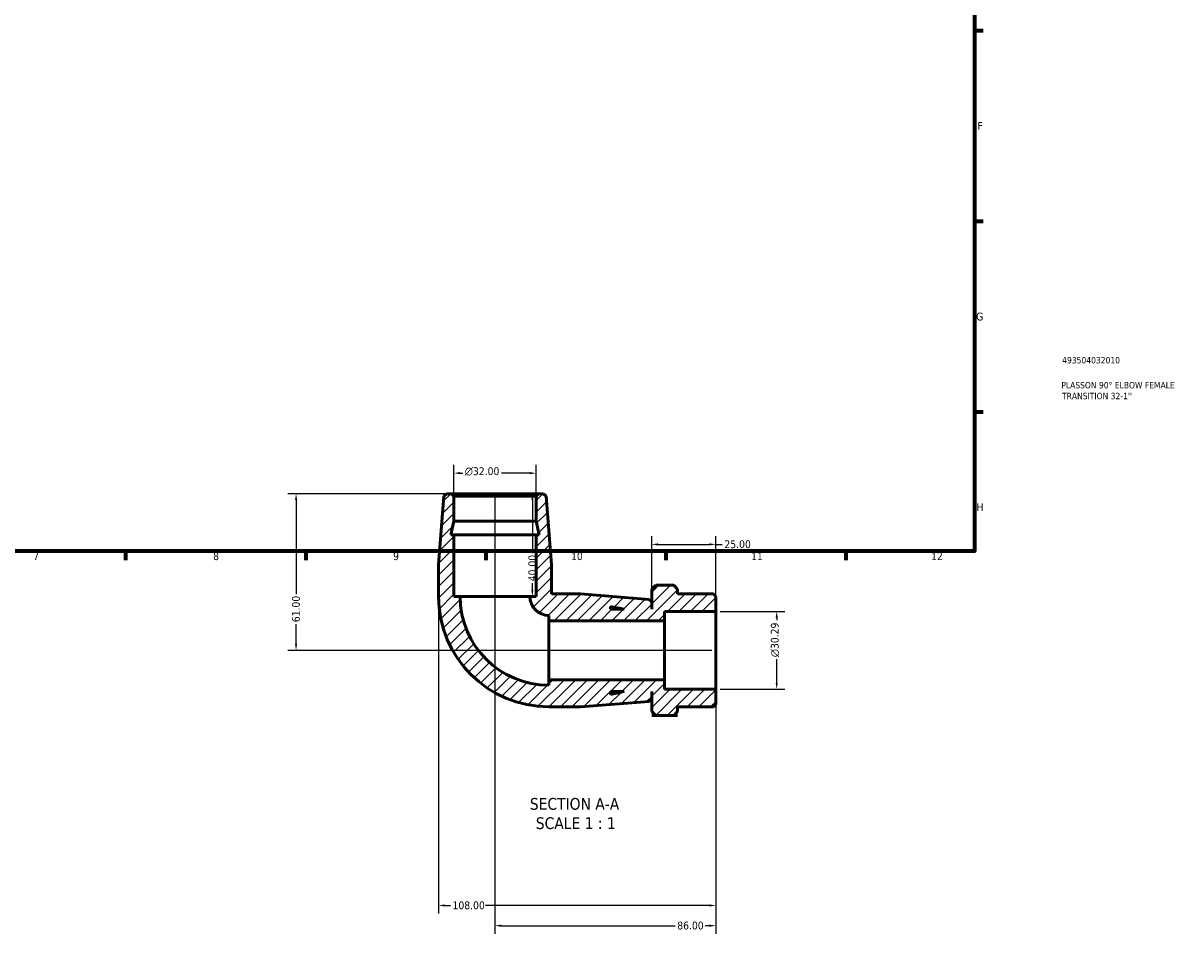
# Model space of a CAD drawing. Header units: millimetres. Extents: x 0 to 901, y -129 to 601.
# Tile 3 of 4: x 451 to 901, y -129 to 226. Entities that reach past the tile are written whole.
import ezdxf

# ---------------------------------------------------------------- set-up
doc = ezdxf.new("R2010")
doc.units = ezdxf.units.MM
for name, color, linetype, lineweight in [('Border (ANSI)', 7, 'Continuous', 70), ('Dimension (ANSI)', 7, 'Continuous', 25), ('Hatch (ANSI)', 7, 'Continuous', 18), ('Symbol (ANSI)', 7, 'Continuous', 25), ('Title (ISO)', 7, 'Continuous', 50), ('Visible (ANSI)', 7, 'Continuous', 50)]:
    doc.layers.add(name, color=color, linetype=linetype, lineweight=lineweight)
doc.styles.add('Label Text (ANSI)', font='tahoma.ttf')
doc.styles.add('Note Text (ANSI)', font='tahoma.ttf')
doc.styles.add('Note Text (ISO)', font='tahoma.ttf')
doc.dimstyles.new('Default - mm (ANSI)', dxfattribs={"dimtxt": 3.048, "dimasz": 2.5, "dimexe": 3.175, "dimexo": 1.6002, "dimgap": 0.8, "dimtad": 0, "dimtoh": 1, "dimrnd": 1e-08, "dimzin": 4, "dimdsep": 46, "dimtxsty": 'Note Text (ANSI)', "dimcen": 0.09, "dimdle": 10, "dimclrd": 256, "dimclre": 256, "dimclrt": 230, "dimadec": 1, "dimazin": 1, "dimtfac": 1, "dimtofl": 0, "dimtmove": 0, "dimatfit": 3, "dimfxl": 1, "dimtolj": 1, "dimtzin": 4, "dimlwd": -1, "dimlwe": -1, "dimarcsym": 0})

# ---------------------------------------------------------------- blocks, each defined once
blk = doc.blocks.new('Borders Default Border')
at = {"layer": 'Border (ANSI)'}
for p, q in [((821, 222.75), (824.45, 222.75)), ((821, 148.5), (824.45, 148.5)), ((821, 74.25), (824.45, 74.25)), ((490.58, 20), (490.58, 16.55)), ((560.67, 20), (560.67, 16.55)), ((630.75, 20), (630.75, 16.55)), ((700.83, 20), (700.83, 16.55)), ((770.92, 20), (770.92, 16.55))]:
    blk.add_line(p, q, dxfattribs=at)
at = {"layer": 'Border (ANSI)', "flags": 128}
blk.add_lwpolyline([(20, 20), (20, 574), (821, 574), (821, 20), (20, 20)], dxfattribs=at)
at = {"layer": 'Border (ANSI)', "color": 230, "true_color": 0xff0080, "attachment_point": 7, "style": 'Note Text (ANSI)'}
for s, insert, char_height in [('F', (822.14, 184.1), 3.05), ('G', (821.66, 109.79), 3.05), ('H', (821.81, 35.6), 3.05), ('7', (454.6, 16.55), 3.05), ('8', (524.63, 16.48), 3.05), ('9', (594.7, 16.49), 3.05), ('10', (663.96, 16.49), 3.048), ('11', (734.04, 16.55), 3.048), ('12', (804.13, 16.55), 3.048)]:
    blk.add_mtext(s, dxfattribs=dict(at, insert=insert, char_height=char_height))
blk = doc.blocks.new('Title Blocks ISO')
at = {"layer": 'Title (ISO)', "color": 232, "true_color": 0xca0064, "style": 'Note Text (ISO)'}
for tag, p in [('PART_NUMBER_001', (34.16, 73.13)), ('DESCRIPTION_001', (33.84, 63.4)), ('DESCRIPTION_002', (34.09, 59.18))]:
    blk.add_attdef(tag, p, '', height=2.5, dxfattribs=at)
blk = doc.blocks.new('*D7')
at = {"layer": 'Defpoints', "color": 0, "transparency": 16777216}
for p in [(617.4, 42.38), (556.92, -18.62), (720.36, -18.62)]:
    blk.add_point(p, dxfattribs=at)
at = {"layer": 'Dimension (ANSI)', "transparency": 16777216}
for p, q in [((615.8, 42.38), (553.74, 42.38)), ((556.92, 39.88), (556.92, 3.22)), ((556.92, -16.12), (556.92, -8.46)), ((718.76, -18.62), (553.74, -18.62))]:
    blk.add_line(p, q, dxfattribs=at)
for points in [[(556.5, 39.88), (557.33, 39.88), (556.92, 42.38)], [(556.5, -16.12), (557.33, -16.12), (556.92, -18.62)]]:
    blk.add_solid(points, dxfattribs=at)
at = {"layer": 'Dimension (ANSI)', "color": 230, "true_color": 0xff0080, "transparency": 16777216, "insert": (555.33, -7.66), "char_height": 3.048, "attachment_point": 1, "rotation": 90, "style": 'Note Text (ANSI)'}
blk.add_mtext('\\A1;61.00', dxfattribs=at)
blk = doc.blocks.new('*D8')
at = {"layer": 'Defpoints', "color": 0, "transparency": 16777216}
for p in [(634.36, 42.38), (720.36, -33.76), (720.36, -125.83)]:
    blk.add_point(p, dxfattribs=at)
at = {"layer": 'Dimension (ANSI)', "transparency": 16777216}
for p, q in [((634.36, 40.78), (634.36, -129.01)), ((720.36, -35.37), (720.36, -129.01)), ((636.86, -125.83), (704.51, -125.83)), ((717.86, -125.83), (716.21, -125.83))]:
    blk.add_line(p, q, dxfattribs=at)
for points in [[(636.86, -125.41), (636.86, -126.25), (634.36, -125.83)], [(717.86, -125.41), (717.86, -126.25), (720.36, -125.83)]]:
    blk.add_solid(points, dxfattribs=at)
at = {"layer": 'Dimension (ANSI)', "color": 230, "true_color": 0xff0080, "transparency": 16777216, "insert": (705.31, -124.24), "char_height": 3.048, "attachment_point": 1, "style": 'Note Text (ANSI)'}
blk.add_mtext('\\A1;86.00', dxfattribs=at)
blk = doc.blocks.new('*D9')
at = {"layer": 'Defpoints', "color": 0, "transparency": 16777216}
for p in [(720.36, -3.47), (744.02, -3.47), (720.36, -33.76)]:
    blk.add_point(p, dxfattribs=at)
at = {"layer": 'Dimension (ANSI)', "transparency": 16777216}
for p, q in [((721.96, -3.47), (747.2, -3.47)), ((744.02, -5.97), (744.02, -6.92)), ((744.02, -31.26), (744.02, -22.06)), ((721.96, -33.76), (747.2, -33.76))]:
    blk.add_line(p, q, dxfattribs=at)
for points in [[(743.61, -5.97), (744.44, -5.97), (744.02, -3.47)], [(743.61, -31.26), (744.44, -31.26), (744.02, -33.76)]]:
    blk.add_solid(points, dxfattribs=at)
at = {"layer": 'Dimension (ANSI)', "color": 230, "true_color": 0xff0080, "transparency": 16777216, "insert": (741.73, -21.26), "char_height": 3.048, "attachment_point": 1, "rotation": 90, "style": 'Note Text (ANSI)'}
blk.add_mtext('\\A1;\\fAIGDT|b0|i0;\\H3.0480;\\ln\\fTahoma|b0|i0;\\H3.0480;30.29', dxfattribs=at)
blk = doc.blocks.new('*D10')
at = {"layer": 'Defpoints', "color": 0, "transparency": 16777216}
for p in [(618.36, 50.39), (618.36, 41.42), (650.36, 41.42)]:
    blk.add_point(p, dxfattribs=at)
at = {"layer": 'Dimension (ANSI)', "transparency": 16777216}
for p, q in [((618.36, 43.02), (618.36, 53.57)), ((620.86, 50.39), (621.81, 50.39)), ((647.86, 50.39), (636.95, 50.39)), ((650.36, 43.02), (650.36, 53.57))]:
    blk.add_line(p, q, dxfattribs=at)
for points in [[(620.86, 50.81), (620.86, 49.98), (618.36, 50.39)], [(647.86, 50.81), (647.86, 49.98), (650.36, 50.39)]]:
    blk.add_solid(points, dxfattribs=at)
at = {"layer": 'Dimension (ANSI)', "color": 230, "true_color": 0xff0080, "transparency": 16777216, "insert": (622.61, 52.69), "char_height": 3.048, "attachment_point": 1, "style": 'Note Text (ANSI)'}
blk.add_mtext('\\A1;\\fAIGDT|b0|i0;\\H3.0480;\\ln\\fTahoma|b0|i0;\\H3.0480;32.00', dxfattribs=at)
blk = doc.blocks.new('*D11')
at = {"layer": 'Defpoints', "color": 0, "transparency": 16777216}
for p in [(634.36, 42.38), (634.36, 2.38), (648.92, 2.38)]:
    blk.add_point(p, dxfattribs=at)
at = {"layer": 'Dimension (ANSI)', "transparency": 16777216}
for p, q in [((648.92, 39.88), (648.92, 19.27)), ((648.92, 4.88), (648.92, 7.49))]:
    blk.add_line(p, q, dxfattribs=at)
for points in [[(648.51, 39.88), (649.34, 39.88), (648.92, 42.38)], [(648.51, 4.88), (649.34, 4.88), (648.92, 2.38)]]:
    blk.add_solid(points, dxfattribs=at)
at = {"layer": 'Dimension (ANSI)', "color": 230, "true_color": 0xff0080, "transparency": 16777216, "insert": (647.34, 8.29), "char_height": 3.048, "attachment_point": 1, "rotation": 90, "style": 'Note Text (ANSI)'}
blk.add_mtext('\\A1;40.00', dxfattribs=at)
blk = doc.blocks.new('*D12')
at = {"layer": 'Defpoints', "color": 0, "transparency": 16777216}
for p in [(720.36, 22.66), (695.36, 0.22), (720.36, -3.47)]:
    blk.add_point(p, dxfattribs=at)
at = {"layer": 'Dimension (ANSI)', "transparency": 16777216}
for p, q in [((695.36, 1.82), (695.36, 25.84)), ((697.86, 22.66), (717.86, 22.66)), ((720.36, -1.87), (720.36, 25.84)), ((720.36, 22.66), (722.86, 22.66))]:
    blk.add_line(p, q, dxfattribs=at)
for points in [[(697.86, 23.08), (697.86, 22.24), (695.36, 22.66)], [(717.86, 23.08), (717.86, 22.24), (720.36, 22.66)]]:
    blk.add_solid(points, dxfattribs=at)
at = {"layer": 'Dimension (ANSI)', "color": 230, "true_color": 0xff0080, "transparency": 16777216, "insert": (723.66, 24.25), "char_height": 3.048, "attachment_point": 1, "style": 'Note Text (ANSI)'}
blk.add_mtext('\\A1;25.00', dxfattribs=at)
blk = doc.blocks.new('*D13')
at = {"layer": 'Defpoints', "color": 0, "transparency": 16777216}
for p in [(612.36, 2.38), (720.36, -33.76), (612.36, -117.95)]:
    blk.add_point(p, dxfattribs=at)
at = {"layer": 'Dimension (ANSI)', "transparency": 16777216}
for p, q in [((612.36, 0.78), (612.36, -121.13)), ((720.36, -35.37), (720.36, -121.13)), ((614.86, -117.95), (617.02, -117.95)), ((717.86, -117.95), (630.7, -117.95))]:
    blk.add_line(p, q, dxfattribs=at)
for points in [[(614.86, -117.54), (614.86, -118.37), (612.36, -117.95)], [(717.86, -117.54), (717.86, -118.37), (720.36, -117.95)]]:
    blk.add_solid(points, dxfattribs=at)
at = {"layer": 'Dimension (ANSI)', "color": 230, "true_color": 0xff0080, "transparency": 16777216, "insert": (617.82, -116.36), "char_height": 3.048, "attachment_point": 1, "style": 'Note Text (ANSI)'}
blk.add_mtext('\\A1;108.00', dxfattribs=at)

msp = doc.modelspace()

# ---------------------------------------------------------------- hatches: boundary and pattern name
at = {"layer": 'Hatch (ANSI)'}
h = msp.add_hatch(dxfattribs=at)
h.set_pattern_fill('ANSI31', color=256, scale=25.4, style=0)
h.set_pattern_definition([(45, (0, 0), (-2.245064, 2.245064), [])])
edge = h.paths.add_edge_path()
edge.add_line((650.363, 26.381), (650.363, 2.381))
edge.add_line((650.363, 2.381), (647.963, 2.381))
edge.add_ellipse((655.363, 2.381), major_axis=(-7.4, 0), ratio=1, start_angle=0, end_angle=90)
edge.add_line((655.363, -5.019), (655.363, -7.119))
edge.add_line((655.363, -7.119), (700.363, -7.119))
edge.add_line((700.363, -7.119), (700.363, -3.474))
edge.add_line((700.363, -3.474), (720.363, -3.474))
edge.add_line((720.363, -3.474), (720.363, 2.421))
edge.add_line((720.363, 2.421), (719.403, 3.381))
edge.add_line((719.403, 3.381), (705.463, 3.381))
edge.add_line((705.463, 3.381), (705.463, 5.184))
edge.add_line((705.463, 5.184), (703.931, 6.716))
edge.add_line((703.931, 6.716), (696.995, 6.716))
edge.add_line((696.995, 6.716), (695.463, 5.184))
edge.add_line((695.463, 5.184), (695.463, -2.619))
edge.add_line((695.463, -2.619), (695.363, -2.619))
edge.add_line((695.363, -2.619), (695.363, 0.221))
edge.add_line((695.363, 0.221), (694.406, 1.257))
edge.add_line((694.406, 1.257), (667.696, 3.381))
edge.add_line((667.696, 3.381), (656.363, 3.381))
edge.add_line((656.363, 3.381), (656.363, 14.714))
edge.add_line((656.363, 14.714), (654.239, 41.424))
edge.add_line((654.239, 41.424), (653.203, 42.381))
edge.add_line((653.203, 42.381), (651.323, 42.381))
edge.add_line((651.323, 42.381), (650.363, 41.421))
edge.add_line((650.363, 41.421), (650.363, 31.714))
edge.add_line((650.363, 31.714), (651.496, 26.381))
edge.add_line((651.496, 26.381), (650.363, 26.381))
h.paths.add_polyline_path([(679.363, -1.486), (684.696, -2.619), (679.363, -2.619)], flags=0)
edge = h.paths.add_edge_path()
edge.add_ellipse((655.363, 2.381), major_axis=(-43, 0), ratio=1, start_angle=0, end_angle=90)
edge.add_line((655.363, -40.619), (667.696, -40.619))
edge.add_line((667.696, -40.619), (694.406, -38.496))
edge.add_line((694.406, -38.496), (695.363, -37.459))
edge.add_line((695.363, -37.459), (695.363, -34.619))
edge.add_line((695.363, -34.619), (695.463, -34.619))
edge.add_line((695.463, -34.619), (695.463, -42.423))
edge.add_line((695.463, -42.423), (696.995, -43.955))
edge.add_line((696.995, -43.955), (703.931, -43.955))
edge.add_line((703.931, -43.955), (705.463, -42.423))
edge.add_line((705.463, -42.423), (705.463, -40.619))
edge.add_line((705.463, -40.619), (719.403, -40.619))
edge.add_line((719.403, -40.619), (720.363, -39.659))
edge.add_line((720.363, -39.659), (720.363, -33.765))
edge.add_line((720.363, -33.765), (700.363, -33.765))
edge.add_line((700.363, -33.765), (700.363, -30.119))
edge.add_line((700.363, -30.119), (655.363, -30.119))
edge.add_line((655.363, -30.119), (655.363, -32.219))
edge.add_ellipse((655.363, 2.381), major_axis=(0, -34.6), ratio=1, start_angle=270, end_angle=360, ccw=False)
edge.add_line((620.763, 2.381), (618.363, 2.381))
edge.add_line((618.363, 2.381), (618.363, 26.381))
edge.add_line((618.363, 26.381), (617.229, 26.381))
edge.add_line((617.229, 26.381), (618.363, 31.714))
edge.add_line((618.363, 31.714), (618.363, 41.421))
edge.add_line((618.363, 41.421), (617.403, 42.381))
edge.add_line((617.403, 42.381), (615.523, 42.381))
edge.add_line((615.523, 42.381), (614.487, 41.424))
edge.add_line((614.487, 41.424), (612.363, 14.714))
edge.add_line((612.363, 14.714), (612.363, 2.381))
h.paths.add_polyline_path([(684.696, -34.619), (679.363, -35.753), (679.363, -34.619)], flags=0)

# ---------------------------------------------------------------- linework, layer by layer
at = {"layer": 'Visible (ANSI)'}
for p, q in [((614.487, 41.424), (612.363, 14.714)), ((615.523, 42.381), (614.487, 41.424)), ((617.403, 42.381), (615.523, 42.381)), ((618.363, 41.421), (617.403, 42.381)), ((651.323, 42.381), (617.403, 42.381)), ((618.363, 31.714), (618.363, 41.421)), ((618.363, 41.421), (650.363, 41.421)), ((651.323, 42.381), (650.363, 41.421)), ((650.363, 41.421), (650.363, 31.714)), ((653.203, 42.381), (651.323, 42.381)), ((654.239, 41.424), (653.203, 42.381)), ((656.363, 14.714), (654.239, 41.424)), ((617.229, 26.381), (618.363, 31.714)), ((618.363, 31.714), (650.363, 31.714)), ((650.363, 31.714), (651.496, 26.381)), ((618.363, 26.381), (617.229, 26.381)), ((618.363, 2.381), (618.363, 26.381)), ((618.363, 26.381), (650.363, 26.381)), ((650.363, 26.381), (650.363, 2.381)), ((651.496, 26.381), (650.363, 26.381)), ((612.363, 14.714), (612.363, 2.381)), ((656.363, 3.381), (656.363, 14.714)), ((696.995, 6.716), (695.463, 5.184)), ((695.463, 5.184), (695.463, -2.619)), ((703.931, 6.716), (696.995, 6.716)), ((705.463, 5.184), (703.931, 6.716)), ((705.463, 3.381), (705.463, 5.184)), ((620.763, 2.381), (618.363, 2.381)), ((620.763, 2.381), (647.963, 2.381)), ((650.363, 2.381), (647.963, 2.381)), ((667.696, 3.381), (656.363, 3.381)), ((694.406, 1.257), (667.696, 3.381)), ((695.363, 0.221), (694.406, 1.257)), ((695.363, -2.619), (695.363, 0.221)), ((719.403, 3.381), (705.463, 3.381)), ((720.363, 2.421), (719.403, 3.381)), ((720.363, -3.474), (720.363, 2.421)), ((679.363, -1.486), (684.696, -2.619)), ((679.363, -2.619), (679.363, -1.486)), ((684.696, -2.619), (679.363, -2.619)), ((695.463, -2.619), (695.363, -2.619)), ((700.363, -7.119), (700.363, -3.474)), ((700.363, -3.474), (720.363, -3.474)), ((720.363, -3.474), (720.363, -33.765)), ((655.363, -5.019), (655.363, -7.119)), ((655.363, -7.119), (700.363, -7.119)), ((655.363, -7.119), (655.363, -30.119)), ((700.363, -7.119), (700.363, -30.119)), ((700.363, -30.119), (655.363, -30.119)), ((655.363, -30.119), (655.363, -32.219)), ((700.363, -33.765), (700.363, -30.119)), ((684.696, -34.619), (679.363, -35.753)), ((679.363, -35.753), (679.363, -34.619)), ((679.363, -34.619), (684.696, -34.619)), ((695.363, -37.459), (695.363, -34.619)), ((695.363, -34.619), (695.463, -34.619)), ((695.463, -34.619), (695.463, -42.423)), ((720.363, -33.765), (700.363, -33.765)), ((720.363, -39.659), (720.363, -33.765)), ((667.696, -40.619), (694.406, -38.496)), ((694.406, -38.496), (695.363, -37.459)), ((719.403, -40.619), (720.363, -39.659)), ((655.363, -40.619), (667.696, -40.619)), ((695.463, -42.423), (696.995, -43.955)), ((697.063, -44.022), (695.463, -44.022)), ((695.463, -44.022), (695.463, -44.023)), ((695.463, -44.023), (705.463, -44.023)), ((696.995, -43.955), (703.931, -43.955)), ((705.463, -44.022), (703.863, -44.022)), ((703.931, -43.955), (705.463, -42.423)), ((705.463, -42.423), (705.463, -40.619)), ((705.463, -40.619), (719.403, -40.619)), ((705.463, -44.022), (705.463, -44.023))]:
    msp.add_line(p, q, dxfattribs=at)
for radius in [43, 34.6, 7.4]:
    msp.add_arc((655.363, 2.381), radius, 180, 270, dxfattribs=at)
for points, weights in [([(696.995, -43.955), (697.029, -43.989), (697.063, -44.022)], [1.00018998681, 1.00009858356, 1]), ([(703.863, -44.022), (703.897, -43.989), (703.931, -43.955)], [1, 1.00009858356, 1.00018998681])]:
    msp.add_rational_spline(points, weights, degree=2, dxfattribs=at)

# ---------------------------------------------------------------- block references
msp.add_blockref('Borders Default Border', (0, 0))
msp.add_blockref('Title Blocks ISO', (821, 20)).add_auto_attribs({'PART_NUMBER_001': '493504032010', 'DESCRIPTION_001': 'PLASSON 90° ELBOW FEMALE', 'DESCRIPTION_002': "TRANSITION 32-1''"})

# ---------------------------------------------------------------- texts
at = {"layer": 'Symbol (ANSI)', "char_height": 4.572, "attachment_point": 7, "style": 'Label Text (ANSI)'}
for s, insert in [('SECTION A-A', (647.938, -80.758)), ('SCALE 1 : 1', (650.258, -88.27))]:
    msp.add_mtext(s, dxfattribs=dict(at, insert=insert))

# ---------------------------------------------------------------- dimensions: what is measured, and where the dimension line sits
at = {"layer": 'Dimension (ANSI)'}
for base, p1, p2, angle, picture, middle in [((618.363, 50.394), (650.363, 41.421), (618.363, 41.421), 180, '*D10', (629.38, 50.394)), ((744.025, -3.474), (720.363, -33.765), (720.363, -3.474), 90, '*D9', (744.025, -14.491))]:
    dim = msp.add_linear_dim(base=base, p1=p1, p2=p2, angle=angle, text='\\fAIGDT|b0|i0;\\H3.0480;\\ln\\fTahoma|b0|i0;\\H3.0480;<>', dimstyle='Default - mm (ANSI)', override={"dimtoh": 0, "dimdec": 2, "dimtp": 0, "dimtm": 0, "dimtdec": 2, "dimatfit": 1}, dxfattribs=at)
    dim.commit()
    dim.dimension.update_dxf_attribs({"geometry": picture, "text_midpoint": middle, "dimtype": 160})
for base, p1, p2, angle, override, picture, middle in [((556.916, -18.619), (617.403, 42.381), (720.363, -18.619), 90, {"dimtoh": 0, "dimdec": 2, "dimtp": 0, "dimtm": 0, "dimtdec": 2, "dimatfit": 1}, '*D7', (556.916, -2.619)), ((720.363, -125.831), (634.363, 42.381), (720.363, -33.765), 180, {"dimtoh": 0, "dimdec": 2, "dimtp": 0, "dimtm": 0, "dimtdec": 2, "dimatfit": 1}, '*D8', (710.363, -125.831)), ((648.924, 2.381), (634.363, 42.381), (634.363, 2.381), 270, {"dimtoh": 0, "dimdec": 2, "dimse1": 1, "dimse2": 1, "dimtp": 0, "dimtm": 0, "dimtdec": 2, "dimatfit": 1}, '*D11', (648.924, 13.381)), ((612.363, -117.952), (720.363, -33.765), (612.363, 2.381), 180, {"dimtoh": 0, "dimdec": 2, "dimtp": 0, "dimtm": 0, "dimtdec": 2, "dimatfit": 1}, '*D13', (623.863, -117.952))]:
    dim = msp.add_linear_dim(base=base, p1=p1, p2=p2, angle=angle, dimstyle='Default - mm (ANSI)', override=override, dxfattribs=at)
    dim.commit()
    dim.dimension.update_dxf_attribs({"geometry": picture, "text_midpoint": middle, "dimtype": 160})
dim = msp.add_linear_dim(base=(720.363, 22.661), p1=(695.363, 0.221), p2=(720.363, -3.474), dimstyle='Default - mm (ANSI)', override={"dimtoh": 0, "dimdec": 2, "dimtp": 0, "dimtm": 0, "dimtdec": 2, "dimatfit": 2}, dxfattribs=at)
dim.commit()
dim.dimension.update_dxf_attribs({"geometry": '*D12', "text_midpoint": (728.678, 22.661), "dimtype": 160})

doc.saveas('drawing.dxf')
